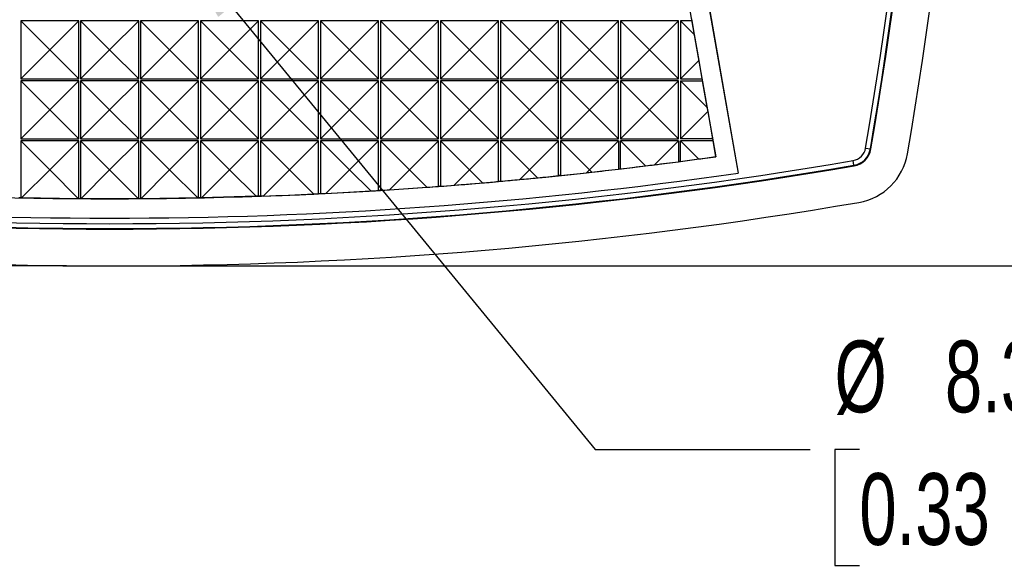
# Model space of a CAD drawing. Header units: millimetres. Extents: x 0 to 489, y 0 to 378.
# Tile 4 of 16: x 103 to 154, y 73 to 102. Entities that reach past the tile are written whole.
import ezdxf

# ---------------------------------------------------------------- set-up
doc = ezdxf.new("R2010")
doc.units = ezdxf.units.MM
doc.header["$LTSCALE"] = 1.75
doc.layers.add('DIMENSIONS', color=140, linetype='Continuous', lineweight=25)
doc.styles.add('SLDTEXTSTYLE0', font='TXT', dxfattribs={"width": 0.7})
doc.dimstyles.new('SLDDIMSTYLE0', dxfattribs={"dimtxt": 3.776514, "dimasz": 5.7785, "dimexe": 0, "dimexo": 0.0625, "dimgap": 0.944128, "dimtad": 0, "dimtih": 1, "dimtoh": 1, "dimrnd": 1e-09, "dimzin": 4, "dimdsep": 46, "dimtxsty": 'SLDTEXTSTYLE0', "dimsah": 1, "dimcen": 0.09, "dimadec": 0, "dimazin": 1, "dimtfac": 1, "dimtofl": 0, "dimtmove": 0, "dimatfit": 3, "dimfxl": 0, "dimfrac": 2, "dimtolj": 1, "dimtzin": 12, "dimarcsym": 0})
doc.dimstyles.new('SLDDIMSTYLE1', dxfattribs={"dimtxt": 3.776514, "dimasz": 5.7785, "dimexe": 0, "dimexo": 0.0625, "dimgap": 0.944128, "dimtad": 0, "dimtih": 1, "dimtoh": 1, "dimrnd": 1e-09, "dimzin": 12, "dimdsep": 46, "dimtxsty": 'SLDTEXTSTYLE0', "dimsah": 1, "dimcen": 0, "dimadec": 0, "dimazin": 3, "dimtfac": 1, "dimtofl": 0, "dimtmove": 0, "dimatfit": 3, "dimfxl": 0, "dimfrac": 2, "dimtolj": 1, "dimtzin": 12, "dimarcsym": 0})

# ---------------------------------------------------------------- blocks, each defined once
blk = doc.blocks.new('_D_1')
at = {"layer": 'DIMENSIONS'}
for p, q in [((110.036, 177.899), (171.938, 177.899)), ((166.382, 177.899), (166.382, 140.228)), ((160.771, 133.38), (159.503, 133.38)), ((159.503, 133.38), (159.503, 127.378)), ((171.993, 133.38), (173.261, 133.38)), ((173.261, 133.38), (173.261, 127.378)), ((159.503, 127.378), (160.771, 127.378)), ((173.261, 127.378), (171.993, 127.378)), ((166.382, 88.861), (166.382, 126.533)), ((110.036, 88.861), (171.938, 88.861))]:
    blk.add_line(p, q, dxfattribs=at)
for points in [[(166.382, 177.899), (165.493, 172.121), (167.271, 172.121)], [(166.382, 88.861), (167.271, 94.64), (165.493, 94.64)]]:
    blk.add_solid(points, dxfattribs=at)
at = {"layer": 'DIMENSIONS', "char_height": 3.7042, "attachment_point": 1, "style": 'SLDTEXTSTYLE0'}
for s, insert in [('89.0', (160.771, 139.001)), ('3.51', (160.771, 132.153))]:
    blk.add_mtext(s, dxfattribs=dict(at, insert=insert))
blk = doc.blocks.new('_D_2')
at = {"layer": 'DIMENSIONS'}
for p, q in [((105.591, 128.884), (46.064, 128.884)), ((51.62, 128.884), (51.62, 115.72)), ((46.009, 108.872), (44.741, 108.872)), ((44.741, 108.872), (44.741, 102.87)), ((57.231, 108.872), (58.499, 108.872)), ((58.499, 108.872), (58.499, 102.87)), ((44.741, 102.87), (46.009, 102.87)), ((58.499, 102.87), (57.231, 102.87)), ((51.62, 88.861), (51.62, 102.025)), ((105.591, 88.861), (46.064, 88.861))]:
    blk.add_line(p, q, dxfattribs=at)
for points in [[(51.62, 128.884), (50.731, 123.105), (52.509, 123.105)], [(51.62, 88.861), (52.509, 94.64), (50.731, 94.64)]]:
    blk.add_solid(points, dxfattribs=at)
at = {"layer": 'DIMENSIONS', "char_height": 3.7042, "attachment_point": 1, "style": 'SLDTEXTSTYLE0'}
for s, insert in [('40.0', (46.009, 114.493)), ('1.58', (46.009, 107.645))]:
    blk.add_mtext(s, dxfattribs=dict(at, insert=insert))
blk = doc.blocks.new('_D_3')
at = {"layer": 'DIMENSIONS'}
for p, q in [((110.449, 106.753), (132.915, 79.388)), ((132.915, 79.388), (144.027, 79.388)), ((146.563, 79.388), (145.295, 79.388)), ((145.295, 79.388), (145.295, 73.385)), ((157.786, 79.388), (159.054, 79.388)), ((159.054, 79.388), (159.054, 73.385)), ((145.295, 73.385), (146.563, 73.385)), ((159.054, 73.385), (157.786, 73.385))]:
    blk.add_line(p, q, dxfattribs=at)
blk.add_solid([(110.449, 106.753), (113.428, 101.723), (114.802, 102.851)], dxfattribs=at)
at = {"layer": 'DIMENSIONS', "char_height": 3.7042, "attachment_point": 1, "style": 'SLDTEXTSTYLE0'}
for s, insert in [('%%c', (145.283, 85.008)), ('8.3', (150.985, 85.008)), ('0.33', (146.563, 78.16))]:
    blk.add_mtext(s, dxfattribs=dict(at, insert=insert))

msp = doc.modelspace()

# ---------------------------------------------------------------- linework, layer by layer
for p, q in [((134.627, 125.858), (140.304, 93.661)), ((134.63, 125.859), (140.308, 93.662)), ((133.76, 125.02), (139.14, 94.506)), ((104.714, 100.03), (103.214, 101.53)), ((103.214, 101.53), (103.214, 98.53)), ((106.214, 101.53), (103.214, 101.53)), ((106.214, 101.53), (104.714, 100.03)), ((106.214, 98.53), (106.214, 101.53)), ((107.814, 100.03), (106.314, 101.53)), ((106.314, 101.53), (106.314, 98.53)), ((109.314, 101.53), (106.314, 101.53)), ((109.314, 101.53), (107.814, 100.03)), ((109.314, 98.53), (109.314, 101.53)), ((110.914, 100.03), (109.414, 101.53)), ((109.414, 101.53), (109.414, 98.53)), ((112.414, 101.53), (109.414, 101.53)), ((112.414, 101.53), (110.914, 100.03)), ((112.414, 98.53), (112.414, 101.53)), ((114.014, 100.03), (112.514, 101.53)), ((112.514, 101.53), (112.514, 98.53)), ((115.514, 101.53), (112.514, 101.53)), ((115.514, 101.53), (114.014, 100.03)), ((115.514, 98.53), (115.514, 101.53)), ((118.614, 101.53), (115.614, 101.53)), ((117.114, 100.03), (115.614, 101.53)), ((115.614, 101.53), (115.614, 98.53)), ((118.614, 101.53), (117.114, 100.03)), ((118.614, 98.53), (118.614, 101.53)), ((121.714, 101.53), (118.714, 101.53)), ((120.214, 100.03), (118.714, 101.53)), ((118.714, 101.53), (118.714, 98.53)), ((121.714, 101.53), (120.214, 100.03)), ((121.714, 98.53), (121.714, 101.53)), ((123.314, 100.03), (121.814, 101.53)), ((121.814, 101.53), (121.814, 98.53)), ((124.814, 101.53), (121.814, 101.53)), ((124.814, 101.53), (123.314, 100.03)), ((124.814, 98.53), (124.814, 101.53)), ((126.414, 100.03), (124.914, 101.53)), ((124.914, 101.53), (124.914, 98.53)), ((127.914, 101.53), (124.914, 101.53)), ((127.914, 101.53), (126.414, 100.03)), ((127.914, 98.53), (127.914, 101.53)), ((129.514, 100.03), (128.014, 101.53)), ((128.014, 101.53), (128.014, 98.53)), ((131.014, 101.53), (128.014, 101.53)), ((131.014, 101.53), (129.514, 100.03)), ((131.014, 98.53), (131.014, 101.53)), ((132.614, 100.03), (131.114, 101.53)), ((131.114, 101.53), (131.114, 98.53)), ((134.114, 101.53), (131.114, 101.53)), ((134.114, 101.53), (132.614, 100.03)), ((134.114, 98.53), (134.114, 101.53)), ((135.714, 100.03), (134.214, 101.53)), ((134.214, 101.53), (134.214, 98.53)), ((137.214, 101.53), (134.214, 101.53)), ((137.214, 101.53), (135.714, 100.03)), ((137.214, 98.53), (137.214, 101.53)), ((137.314, 101.53), (137.314, 98.53)), ((137.314, 101.53), (138.024, 100.82)), ((137.9, 101.53), (137.314, 101.53)), ((137.882, 101.63), (137.9, 101.53)), ((137.9, 101.53), (138.024, 100.82)), ((138.024, 100.82), (138.26, 99.477)), ((103.214, 98.53), (104.714, 100.03)), ((106.214, 98.53), (104.714, 100.03)), ((106.314, 98.53), (107.814, 100.03)), ((109.314, 98.53), (107.814, 100.03)), ((109.414, 98.53), (110.914, 100.03)), ((112.414, 98.53), (110.914, 100.03)), ((112.514, 98.53), (114.014, 100.03)), ((115.514, 98.53), (114.014, 100.03)), ((115.614, 98.53), (117.114, 100.03)), ((118.614, 98.53), (117.114, 100.03)), ((118.714, 98.53), (120.214, 100.03)), ((121.714, 98.53), (120.214, 100.03)), ((121.814, 98.53), (123.314, 100.03)), ((124.814, 98.53), (123.314, 100.03)), ((124.914, 98.53), (126.414, 100.03)), ((127.914, 98.53), (126.414, 100.03)), ((128.014, 98.53), (129.514, 100.03)), ((131.014, 98.53), (129.514, 100.03)), ((131.114, 98.53), (132.614, 100.03)), ((134.114, 98.53), (132.614, 100.03)), ((134.214, 98.53), (135.714, 100.03)), ((137.214, 98.53), (135.714, 100.03)), ((138.26, 99.477), (137.314, 98.53)), ((138.26, 99.477), (138.429, 98.53)), ((103.214, 98.53), (106.214, 98.53)), ((104.714, 96.93), (103.214, 98.43)), ((103.214, 98.43), (103.214, 95.43)), ((106.214, 98.43), (103.214, 98.43)), ((106.214, 98.43), (104.714, 96.93)), ((106.214, 95.43), (106.214, 98.43)), ((106.314, 98.53), (109.314, 98.53)), ((107.814, 96.93), (106.314, 98.43)), ((106.314, 98.43), (106.314, 95.43)), ((109.314, 98.43), (106.314, 98.43)), ((109.314, 98.43), (107.814, 96.93)), ((109.314, 95.43), (109.314, 98.43)), ((109.414, 98.53), (112.414, 98.53)), ((110.914, 96.93), (109.414, 98.43)), ((109.414, 98.43), (109.414, 95.43)), ((112.414, 98.43), (109.414, 98.43)), ((112.414, 98.43), (110.914, 96.93)), ((112.414, 95.43), (112.414, 98.43)), ((112.514, 98.53), (115.514, 98.53)), ((114.014, 96.93), (112.514, 98.43)), ((112.514, 98.43), (112.514, 95.43)), ((115.514, 98.43), (112.514, 98.43)), ((115.514, 98.43), (114.014, 96.93)), ((115.514, 95.43), (115.514, 98.43)), ((115.614, 98.53), (118.614, 98.53)), ((118.614, 98.43), (115.614, 98.43)), ((117.114, 96.93), (115.614, 98.43)), ((115.614, 98.43), (115.614, 95.43)), ((118.614, 98.43), (117.114, 96.93)), ((118.614, 95.43), (118.614, 98.43)), ((118.714, 98.53), (121.714, 98.53)), ((121.714, 98.43), (118.714, 98.43)), ((120.214, 96.93), (118.714, 98.43)), ((118.714, 98.43), (118.714, 95.43)), ((121.714, 98.43), (120.214, 96.93)), ((121.714, 95.43), (121.714, 98.43)), ((121.814, 98.53), (124.814, 98.53)), ((123.314, 96.93), (121.814, 98.43)), ((121.814, 98.43), (121.814, 95.43)), ((124.814, 98.43), (121.814, 98.43)), ((124.814, 98.43), (123.314, 96.93)), ((124.814, 95.43), (124.814, 98.43)), ((124.914, 98.53), (127.914, 98.53)), ((126.414, 96.93), (124.914, 98.43)), ((124.914, 98.43), (124.914, 95.43)), ((127.914, 98.43), (124.914, 98.43)), ((127.914, 98.43), (126.414, 96.93)), ((127.914, 95.43), (127.914, 98.43)), ((128.014, 98.53), (131.014, 98.53)), ((129.514, 96.93), (128.014, 98.43)), ((128.014, 98.43), (128.014, 95.43)), ((131.014, 98.43), (128.014, 98.43)), ((131.014, 98.43), (129.514, 96.93)), ((131.014, 95.43), (131.014, 98.43)), ((131.114, 98.53), (134.114, 98.53)), ((132.614, 96.93), (131.114, 98.43)), ((131.114, 98.43), (131.114, 95.43)), ((134.114, 98.43), (131.114, 98.43)), ((134.114, 98.43), (132.614, 96.93)), ((134.114, 95.43), (134.114, 98.43)), ((134.214, 98.53), (137.214, 98.53)), ((135.714, 96.93), (134.214, 98.43)), ((134.214, 98.43), (134.214, 95.43)), ((137.214, 98.43), (134.214, 98.43)), ((137.214, 98.43), (135.714, 96.93)), ((137.214, 95.43), (137.214, 98.43)), ((137.314, 98.53), (138.429, 98.53)), ((137.314, 98.43), (137.314, 95.43)), ((137.314, 98.43), (138.686, 97.058)), ((137.314, 98.43), (138.446, 98.43)), ((138.429, 98.53), (138.446, 98.43)), ((138.446, 98.43), (138.686, 97.058)), ((103.214, 95.43), (104.714, 96.93)), ((106.214, 95.43), (104.714, 96.93)), ((106.314, 95.43), (107.814, 96.93)), ((109.314, 95.43), (107.814, 96.93)), ((109.414, 95.43), (110.914, 96.93)), ((112.414, 95.43), (110.914, 96.93)), ((112.514, 95.43), (114.014, 96.93)), ((115.514, 95.43), (114.014, 96.93)), ((115.614, 95.43), (117.114, 96.93)), ((118.614, 95.43), (117.114, 96.93)), ((118.714, 95.43), (120.214, 96.93)), ((121.714, 95.43), (120.214, 96.93)), ((121.814, 95.43), (123.314, 96.93)), ((124.814, 95.43), (123.314, 96.93)), ((124.914, 95.43), (126.414, 96.93)), ((127.914, 95.43), (126.414, 96.93)), ((128.014, 95.43), (129.514, 96.93)), ((131.014, 95.43), (129.514, 96.93)), ((131.114, 95.43), (132.614, 96.93)), ((134.114, 95.43), (132.614, 96.93)), ((134.214, 95.43), (135.714, 96.93)), ((137.214, 95.43), (135.714, 96.93)), ((138.724, 96.84), (137.314, 95.43)), ((138.686, 97.058), (138.724, 96.84)), ((138.724, 96.84), (138.975, 95.43)), ((103.214, 95.43), (106.214, 95.43)), ((103.214, 95.33), (103.214, 92.378)), ((103.214, 95.33), (104.714, 93.83)), ((106.214, 95.33), (103.214, 95.33)), ((104.714, 93.83), (106.214, 95.33)), ((106.214, 92.337), (106.214, 95.33)), ((106.314, 95.43), (109.314, 95.43)), ((106.314, 95.33), (106.314, 92.337)), ((106.314, 95.33), (107.814, 93.83)), ((109.314, 95.33), (106.314, 95.33)), ((107.814, 93.83), (109.314, 95.33)), ((109.314, 92.337), (109.314, 95.33)), ((109.414, 95.43), (112.414, 95.43)), ((109.414, 95.33), (109.414, 92.337)), ((109.414, 95.33), (110.914, 93.83)), ((112.414, 95.33), (109.414, 95.33)), ((110.914, 93.83), (112.414, 95.33)), ((112.414, 92.378), (112.414, 95.33)), ((112.514, 95.43), (115.514, 95.43)), ((112.514, 95.33), (112.514, 92.381)), ((112.514, 95.33), (114.014, 93.83)), ((115.514, 95.33), (112.514, 95.33)), ((114.014, 93.83), (115.514, 95.33)), ((115.514, 92.463), (115.514, 95.33)), ((115.614, 95.43), (118.614, 95.43)), ((115.614, 95.33), (115.614, 92.466)), ((115.614, 95.33), (117.114, 93.83)), ((118.614, 95.33), (115.614, 95.33)), ((117.114, 93.83), (118.614, 95.33)), ((118.614, 92.589), (118.614, 95.33)), ((118.714, 95.43), (121.714, 95.43)), ((118.714, 95.33), (118.714, 92.594)), ((118.714, 95.33), (120.214, 93.83)), ((121.714, 95.33), (118.714, 95.33)), ((121.714, 95.33), (120.214, 93.83)), ((121.714, 92.759), (121.714, 95.33)), ((121.814, 95.43), (124.814, 95.43)), ((124.814, 95.33), (121.814, 95.33)), ((121.814, 95.33), (123.314, 93.83)), ((121.814, 95.33), (121.814, 92.765)), ((124.814, 95.33), (123.314, 93.83)), ((124.814, 92.97), (124.814, 95.33)), ((124.914, 95.43), (127.914, 95.43)), ((127.914, 95.33), (124.914, 95.33)), ((124.914, 95.33), (126.414, 93.83)), ((124.914, 95.33), (124.914, 92.978)), ((127.914, 95.33), (126.414, 93.83)), ((127.914, 93.225), (127.914, 95.33)), ((128.014, 95.43), (131.014, 95.43)), ((131.014, 95.33), (128.014, 95.33)), ((128.014, 95.33), (129.514, 93.83)), ((128.014, 95.33), (128.014, 93.234)), ((131.014, 95.33), (129.514, 93.83)), ((131.014, 93.523), (131.014, 95.33)), ((131.114, 95.43), (134.114, 95.43)), ((131.114, 95.33), (131.114, 93.533)), ((131.114, 95.33), (132.614, 93.83)), ((134.114, 95.33), (131.114, 95.33)), ((134.114, 95.33), (132.614, 93.83)), ((134.114, 95.33), (134.114, 93.863)), ((134.214, 95.43), (137.214, 95.43)), ((134.214, 93.875), (134.214, 95.33)), ((135.51, 94.033), (134.214, 95.33)), ((137.214, 95.33), (134.214, 95.33)), ((137.214, 95.33), (135.974, 94.091)), ((137.214, 95.33), (137.214, 94.247)), ((138.975, 95.43), (137.314, 95.43)), ((138.256, 94.388), (137.314, 95.33)), ((138.993, 95.33), (137.314, 95.33)), ((137.314, 94.26), (137.314, 95.33)), ((138.975, 95.43), (138.993, 95.33)), ((138.993, 95.33), (139.136, 94.509)), ((146.887, 94.95), (147.133, 94.908)), ((147.133, 94.908), (147.163, 94.903)), ((139.136, 94.509), (139.14, 94.506)), ((146.286, 94.061), (146.244, 94.307)), ((103.261, 92.378), (104.714, 93.83)), ((104.714, 93.83), (106.206, 92.337)), ((106.32, 92.337), (107.814, 93.83)), ((107.814, 93.83), (109.307, 92.337)), ((109.421, 92.337), (110.914, 93.83)), ((110.914, 93.83), (112.366, 92.378)), ((112.565, 92.382), (114.014, 93.83)), ((114.014, 93.83), (115.385, 92.459)), ((115.755, 92.471), (117.114, 93.83)), ((117.114, 93.83), (118.366, 92.578)), ((118.992, 92.608), (120.214, 93.83)), ((121.309, 92.735), (120.214, 93.83)), ((123.314, 93.83), (122.278, 92.795)), ((124.216, 92.927), (123.314, 93.83)), ((126.414, 93.83), (125.617, 93.033)), ((127.089, 93.155), (126.414, 93.83)), ((129.514, 93.83), (129.011, 93.327)), ((129.928, 93.415), (129.514, 93.83)), ((132.614, 93.83), (132.462, 93.679)), ((132.735, 93.709), (132.614, 93.83)), ((146.291, 94.031), (146.286, 94.061)), ((103.261, 92.378), (103.214, 92.378)), ((106.206, 92.337), (103.261, 92.378)), ((106.214, 92.337), (106.206, 92.337)), ((106.32, 92.337), (106.314, 92.337)), ((109.307, 92.337), (106.32, 92.337)), ((109.314, 92.337), (109.307, 92.337)), ((109.421, 92.337), (109.414, 92.337)), ((112.366, 92.378), (109.421, 92.337)), ((112.414, 92.378), (112.366, 92.378)), ((112.565, 92.382), (112.514, 92.381)), ((115.385, 92.459), (112.565, 92.382)), ((115.514, 92.463), (115.385, 92.459)), ((115.755, 92.471), (115.614, 92.466)), ((118.614, 92.589), (118.366, 92.578)), ((118.992, 92.608), (118.714, 92.594))]:
    msp.add_line(p, q)
at = {"flags": 128}
for points in [[(137.314, 94.26), (137.301, 94.259), (137.289, 94.257), (137.276, 94.255), (137.264, 94.254), (137.251, 94.252), (137.239, 94.25), (137.226, 94.249), (137.214, 94.247)], [(134.214, 93.875), (134.201, 93.873), (134.189, 93.872), (134.176, 93.871), (134.164, 93.869), (134.151, 93.868), (134.139, 93.866), (134.126, 93.865), (134.114, 93.863)], [(128.014, 93.234), (128.001, 93.233), (127.989, 93.232), (127.976, 93.231), (127.964, 93.229), (127.951, 93.228), (127.939, 93.227), (127.926, 93.226), (127.914, 93.225)], [(131.114, 93.533), (131.101, 93.532), (131.089, 93.53), (131.076, 93.529), (131.064, 93.528), (131.051, 93.526), (131.039, 93.525), (131.026, 93.524), (131.014, 93.523)], [(121.814, 92.765), (121.801, 92.764), (121.789, 92.763), (121.776, 92.762), (121.764, 92.762), (121.751, 92.761), (121.739, 92.76), (121.726, 92.759), (121.714, 92.759)], [(124.914, 92.978), (124.901, 92.977), (124.889, 92.976), (124.876, 92.975), (124.864, 92.974), (124.851, 92.973), (124.839, 92.972), (124.826, 92.971), (124.814, 92.97)], [(103.214, 92.378), (103.201, 92.379), (103.189, 92.379), (103.176, 92.379), (103.164, 92.379), (103.151, 92.38), (103.139, 92.38), (103.126, 92.38), (103.114, 92.381)], [(106.314, 92.337), (106.301, 92.337), (106.289, 92.337), (106.276, 92.337), (106.264, 92.337), (106.251, 92.337), (106.239, 92.337), (106.226, 92.337), (106.214, 92.337)], [(109.414, 92.337), (109.401, 92.337), (109.389, 92.337), (109.376, 92.337), (109.364, 92.337), (109.351, 92.337), (109.339, 92.337), (109.326, 92.337), (109.314, 92.337)], [(112.514, 92.381), (112.501, 92.38), (112.489, 92.38), (112.476, 92.38), (112.464, 92.379), (112.451, 92.379), (112.439, 92.379), (112.426, 92.379), (112.414, 92.378)], [(115.614, 92.466), (115.601, 92.466), (115.589, 92.465), (115.576, 92.465), (115.564, 92.464), (115.551, 92.464), (115.539, 92.463), (115.526, 92.463), (115.514, 92.463)], [(118.714, 92.594), (118.701, 92.593), (118.689, 92.593), (118.676, 92.592), (118.664, 92.592), (118.651, 92.591), (118.639, 92.59), (118.626, 92.59), (118.614, 92.589)]]:
    msp.add_lwpolyline(points, dxfattribs=at)
for centre, radius, start, end in [((-77.736, 133.38), 230.069, 350.30927, 9.69073), ((-77.734, 133.38), 227.885, 350.29132, 9.70868), ((-77.736, 133.38), 228.137, 350.29141, 9.70859), ((-77.736, 133.38), 228.167, 350.29141, 9.70859), ((146.111, 95.083), 0.787, 279.7086, 350.2914), ((146.111, 95.083), 1.037, 279.7086, 350.2914), ((146.111, 95.083), 1.067, 279.7086, 350.2914), ((107.814, 318.928), 227.885, 260.29132, 279.70868), ((107.814, 318.93), 226.6, 262.05369, 277.94632), ((146.024, 95.169), 3.069, 279.6907, 350.3093), ((107.814, 318.93), 228.167, 260.29141, 279.70859), ((107.814, 318.93), 228.137, 260.29141, 279.70859), ((107.814, 318.93), 227.6, 261.7919, 278.2081), ((107.814, 318.93), 230.069, 260.30927, 279.69073)]:
    msp.add_arc(centre, radius, start, end)
for centre, major_axis, start_param, end_param in [((108.209, 318.93), (226.548, 0), 4.835253, 4.840768), ((107.418, 318.93), (226.651, 0), 4.844674, 4.84887), ((107.814, 319.326), (0, 226.989), 3.27611, 3.280024), ((107.418, 318.93), (226.64, 0), 4.81713, 4.823116), ((107.814, 318.535), (0, 226.204), 3.250777, 3.251989), ((108.209, 318.93), (226.553, 0), 4.820856, 4.82698), ((107.418, 318.93), (226.645, 0), 4.830891, 4.836656), ((107.814, 319.326), (0, 226.989), 3.263914, 3.265972), ((107.814, 318.535), (0, 226.204), 3.22038, 3.226909), ((108.209, 318.93), (226.564, 0), 4.795816, 4.799468), ((107.418, 318.93), (226.634, 0), 4.803388, 4.807807), ((107.814, 318.535), (0, 226.204), 3.235439, 3.239514), ((108.209, 318.93), (226.559, 0), 4.8084, 4.813214), ((107.814, 318.535), (0, 226.204), 3.191029, 3.201288), ((108.209, 318.93), (226.575, 0), 4.770236, 4.772025), ((107.418, 318.93), (226.623, 0), 4.775951, 4.778006), ((107.814, 318.535), (0, 226.204), 3.205582, 3.21417), ((108.209, 318.93), (226.569, 0), 4.783097, 4.785739), ((107.418, 318.93), (226.629, 0), 4.789663, 4.792776), ((107.814, 318.535), (0, 226.204), 3.176706, 3.188258)]:
    msp.add_ellipse(centre, major_axis=major_axis, ratio=0.999998, start_param=start_param, end_param=end_param)

# ---------------------------------------------------------------- dimensions: what is measured, and where the dimension line sits
at = {"layer": 'DIMENSIONS'}
for base, p1, p2, picture, middle in [((166.382, 177.899), (107.814, 88.861), (107.814, 177.899), '_D_1', (166.382, 133.38)), ((51.62, 88.861), (107.814, 128.884), (107.814, 88.861), '_D_2', (51.62, 108.872))]:
    dim = msp.add_linear_dim(base=base, p1=p1, p2=p2, angle=90, dimstyle='SLDDIMSTYLE0', dxfattribs=at)
    dim.commit()
    dim.dimension.update_dxf_attribs({"geometry": picture, "text_midpoint": middle, "dimtype": 160})
dim = msp.add_diameter_dim_2p(p1=(105.181, 113.17), p2=(110.449, 106.753), dimstyle='SLDDIMSTYLE1', dxfattribs=at)
dim.commit()
dim.dimension.update_dxf_attribs({"geometry": '_D_3', "text_midpoint": (152.174, 79.388), "dimtype": 163})

doc.saveas('drawing.dxf')
